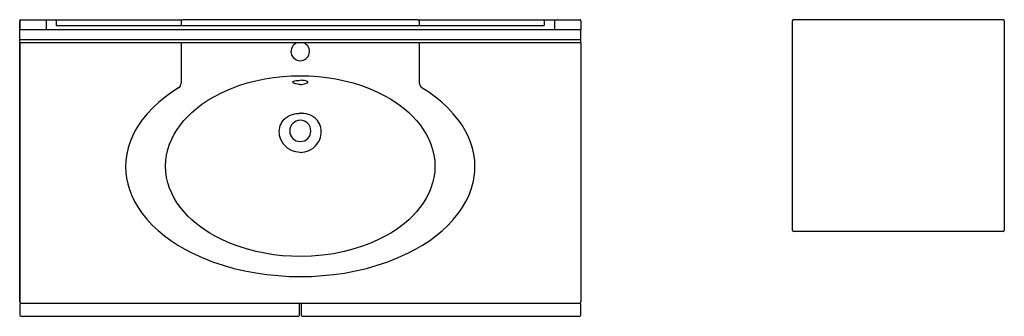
# Model space of a CAD drawing. Header units: millimetres. Extents: x 114.31 to 116.17, y 429.95 to 430.51.
import ezdxf

# ---------------------------------------------------------------- set-up
doc = ezdxf.new("R2010")
doc.units = ezdxf.units.MM
doc.layers.add('sanindusa', color=3, linetype='Continuous')

msp = doc.modelspace()

# ---------------------------------------------------------------- linework, layer by layer
at = {"layer": 'sanindusa'}
for p, q in [((114.313, 430.4861), (114.313, 430.5031)), ((114.313, 430.5031), (114.313, 430.4861)), ((114.315, 430.5051), (114.363, 430.5051)), ((114.363, 430.5051), (114.363, 430.4861)), ((114.363, 430.5051), (114.382, 430.5051)), ((114.382, 430.5051), (114.382, 430.4941)), ((114.382, 430.5051), (114.6208, 430.5051)), ((114.618, 430.5021), (114.618, 430.4941)), ((114.624, 430.5051), (114.621, 430.5051)), ((115.062, 430.5051), (114.624, 430.5051)), ((115.065, 430.5051), (115.062, 430.5051)), ((115.0652, 430.5051), (115.304, 430.5051)), ((115.068, 430.4941), (115.068, 430.5021)), ((115.304, 430.5051), (115.323, 430.5051)), ((115.304, 430.5051), (115.304, 430.4941)), ((115.323, 430.5051), (115.323, 430.4861)), ((115.323, 430.5051), (115.371, 430.5051)), ((115.373, 430.5031), (115.373, 430.4861)), ((115.773, 430.1071), (115.773, 430.5031)), ((116.171, 430.5051), (115.775, 430.5051)), ((116.173, 430.5031), (116.173, 430.1071)), ((115.373, 430.4861), (114.313, 430.4861)), ((114.313, 430.4671), (114.313, 430.4861)), ((114.382, 430.4941), (115.304, 430.4941)), ((115.373, 430.4671), (115.373, 430.4861)), ((115.373, 430.4671), (114.313, 430.4671)), ((114.313, 430.4611), (114.313, 430.4671)), ((115.373, 430.4611), (114.313, 430.4611)), ((114.313, 429.9721), (114.313, 430.4611)), ((114.313, 430.4611), (114.313, 429.9721)), ((114.618, 430.4611), (114.618, 430.385)), ((115.068, 430.385), (115.068, 430.4611)), ((115.373, 430.4611), (115.373, 430.4671)), ((115.373, 430.4611), (115.373, 429.9721)), ((116.171, 430.1051), (115.775, 430.1051)), ((114.313, 429.9681), (114.313, 429.9471)), ((114.315, 429.9701), (115.371, 429.9701)), ((114.8415, 429.9471), (114.8415, 429.9681)), ((114.8445, 429.9681), (114.8445, 429.9471)), ((115.373, 429.9471), (115.373, 429.9681)), ((114.315, 429.9451), (114.8395, 429.9451)), ((114.8465, 429.9451), (115.371, 429.9451))]:
    msp.add_line(p, q, dxfattribs=at)
at = {"layer": 'sanindusa', "flags": 128}
for points in [[(114.843, 430.058), (114.8262, 430.0584), (114.8094, 430.0595), (114.7927, 430.0614), (114.7762, 430.064), (114.7598, 430.0674), (114.7435, 430.0716), (114.7273, 430.0766), (114.7115, 430.0825), (114.6962, 430.0892), (114.6813, 430.0968), (114.6721, 430.1021), (114.6633, 430.1076), (114.6545, 430.1138), (114.6463, 430.1202), (114.6382, 430.1271), (114.6307, 430.1343), (114.6234, 430.1421), (114.6168, 430.1502), (114.6106, 430.1589), (114.6051, 430.1678), (114.6002, 430.1773), (114.5961, 430.187), (114.5929, 430.1971), (114.5905, 430.2074), (114.589, 430.2179), (114.5886, 430.2284), (114.589, 430.239), (114.5905, 430.2496), (114.5929, 430.2598), (114.5962, 430.2699), (114.6002, 430.2796), (114.6051, 430.2891), (114.6105, 430.298), (114.6167, 430.3067), (114.6233, 430.3148), (114.6306, 430.3226), (114.6381, 430.3299), (114.6462, 430.3369), (114.6571, 430.3453), (114.6687, 430.3531), (114.6808, 430.3603), (114.6957, 430.3679), (114.7112, 430.3747), (114.727, 430.3806), (114.743, 430.3857), (114.7593, 430.3899), (114.7758, 430.3933), (114.7925, 430.396), (114.8093, 430.3979), (114.8261, 430.399), (114.843, 430.3993)], [(114.843, 430.3829), (114.8402, 430.383), (114.8375, 430.3833), (114.8349, 430.3838), (114.8328, 430.3843), (114.831, 430.385), (114.8296, 430.3857), (114.8288, 430.3864), (114.8285, 430.3872), (114.8288, 430.3879), (114.8296, 430.3886), (114.831, 430.3892), (114.8328, 430.3897), (114.835, 430.3901), (114.8375, 430.3904), (114.8402, 430.3905), (114.843, 430.3906)], [(114.843, 430.3993), (114.8599, 430.399), (114.8767, 430.3979), (114.8935, 430.396), (114.9102, 430.3933), (114.9267, 430.3899), (114.943, 430.3857), (114.959, 430.3806), (114.9748, 430.3747), (114.9903, 430.3679), (115.0052, 430.3603), (115.0143, 430.3549), (115.0231, 430.3493), (115.0317, 430.3432), (115.0398, 430.3369), (115.0479, 430.3299), (115.0554, 430.3226), (115.0627, 430.3148), (115.0693, 430.3067), (115.0755, 430.298), (115.0809, 430.2891), (115.0858, 430.2796), (115.0899, 430.2699), (115.0931, 430.2598), (115.0955, 430.2496), (115.097, 430.239), (115.0974, 430.2284), (115.097, 430.2179), (115.0955, 430.2074), (115.0931, 430.1971), (115.0899, 430.187), (115.0858, 430.1773), (115.0809, 430.1678), (115.0754, 430.1589), (115.0692, 430.1502), (115.0626, 430.1421), (115.0553, 430.1343), (115.0478, 430.1271), (115.0397, 430.1202), (115.0315, 430.1138), (115.0227, 430.1076), (115.0139, 430.1021), (115.0047, 430.0968), (114.9898, 430.0892), (114.9745, 430.0825), (114.9587, 430.0766), (114.9425, 430.0716), (114.9262, 430.0674), (114.9057, 430.0633), (114.885, 430.0604), (114.8641, 430.0586), (114.843, 430.058)], [(114.843, 430.3829), (114.8458, 430.383), (114.8485, 430.3833), (114.8511, 430.3838), (114.8532, 430.3843), (114.855, 430.385), (114.8564, 430.3857), (114.8572, 430.3864), (114.8575, 430.3872), (114.8572, 430.3879), (114.8564, 430.3886), (114.855, 430.3892), (114.8532, 430.3897), (114.851, 430.3901), (114.8485, 430.3904), (114.8458, 430.3905), (114.843, 430.3906)], [(114.6132, 430.3765), (114.6003, 430.3682), (114.5878, 430.3591), (114.5759, 430.3494), (114.5645, 430.3389), (114.5538, 430.3275), (114.544, 430.3154), (114.5373, 430.3058), (114.5313, 430.2957), (114.526, 430.2852), (114.5214, 430.2742), (114.5178, 430.2629), (114.5152, 430.2513), (114.5135, 430.2395), (114.513, 430.2276)], [(115.173, 430.2276), (115.1725, 430.2395), (115.1709, 430.2512), (115.1682, 430.2627), (115.1646, 430.2741), (115.1601, 430.2851), (115.1547, 430.2956), (115.1487, 430.3057), (115.142, 430.3154), (115.1321, 430.3276), (115.1215, 430.3389), (115.1102, 430.3494), (115.0982, 430.3591), (115.0858, 430.3681), (115.0728, 430.3765)], [(114.843, 430.2546), (114.8387, 430.2549), (114.8344, 430.2556), (114.8279, 430.2577), (114.8232, 430.2599), (114.8189, 430.2628), (114.8149, 430.2662), (114.8115, 430.27), (114.8086, 430.2743), (114.8063, 430.279), (114.805, 430.2826), (114.8041, 430.2863), (114.8036, 430.2901), (114.8034, 430.2939), (114.8036, 430.2977), (114.8043, 430.3014), (114.8053, 430.305), (114.8067, 430.3084), (114.8084, 430.3116), (114.8105, 430.3146), (114.8129, 430.3173), (114.8156, 430.3196), (114.8194, 430.3224), (114.8237, 430.3246), (114.8282, 430.3262), (114.8322, 430.3273), (114.8362, 430.328), (114.8398, 430.3282), (114.8414, 430.3283), (114.842, 430.3283), (114.843, 430.3283)], [(114.843, 430.2546), (114.8473, 430.2549), (114.8516, 430.2556), (114.8581, 430.2577), (114.8628, 430.2599), (114.8671, 430.2628), (114.8711, 430.2662), (114.8745, 430.27), (114.8774, 430.2743), (114.8797, 430.279), (114.881, 430.2826), (114.8819, 430.2863), (114.8824, 430.2901), (114.8826, 430.2939), (114.8824, 430.2977), (114.8817, 430.3014), (114.8807, 430.305), (114.8793, 430.3084), (114.8776, 430.3116), (114.8755, 430.3146), (114.8731, 430.3173), (114.8704, 430.3196), (114.8666, 430.3224), (114.8623, 430.3246), (114.8578, 430.3262), (114.8539, 430.3273), (114.8498, 430.328), (114.8462, 430.3282), (114.8446, 430.3283), (114.844, 430.3283), (114.843, 430.3283)], [(114.513, 430.2276), (114.5135, 430.2167), (114.5148, 430.2058), (114.5171, 430.1951), (114.5202, 430.1845), (114.5241, 430.1743), (114.5299, 430.162), (114.5368, 430.1503), (114.5445, 430.1391), (114.553, 430.1285), (114.5634, 430.1173), (114.5746, 430.1068), (114.5865, 430.097), (114.5988, 430.088), (114.6116, 430.0796), (114.6247, 430.0719), (114.6381, 430.0649), (114.6574, 430.056), (114.6773, 430.0481), (114.6974, 430.0414), (114.7177, 430.0356), (114.7382, 430.0308), (114.759, 430.0269), (114.7799, 430.0239), (114.801, 430.0218), (114.8221, 430.0205), (114.8431, 430.0201), (114.8641, 430.0205), (114.885, 430.0218), (114.9059, 430.0239), (114.9267, 430.0268), (114.9475, 430.0307), (114.9681, 430.0356), (114.9885, 430.0413), (115.0086, 430.0481), (115.0282, 430.0558), (115.0474, 430.0647), (115.0609, 430.0717), (115.0741, 430.0794), (115.0869, 430.0878), (115.0993, 430.0968), (115.111, 430.1065), (115.1222, 430.117), (115.1328, 430.1283), (115.1413, 430.1389), (115.1491, 430.15), (115.1559, 430.1617), (115.1618, 430.174), (115.1666, 430.1869), (115.1701, 430.2002), (115.1717, 430.2092), (115.1727, 430.2183), (115.173, 430.2276)]]:
    msp.add_lwpolyline(points, dxfattribs=at)
at = {"layer": 'sanindusa', "extrusion": (0, 3.04411e-15, -1)}
msp.add_circle((-114.843, 430.2951), 0.02, dxfattribs=at)
at = {"layer": 'sanindusa'}
for centre, radius, start, end in [((114.315, 430.5031), 0.002, 90, 180), ((114.315, 430.5031), 0.002, 154.4096, 180), ((114.315, 430.5031), 0.002, 90, 110.6314), ((114.621, 430.5021), 0.003, 90, 180), ((115.065, 430.5021), 0.003, 0, 90), ((115.371, 430.5031), 0.002, 0, 90), ((115.775, 430.5031), 0.002, 90, 180), ((116.171, 430.5031), 0.002, 0, 90), ((114.843, 430.4451), 0.0175, 113.8955, 270), ((114.843, 430.4451), 0.0175, 270, 66.1045), ((114.608, 430.385), 0.01, 301.3858, 0), ((115.078, 430.385), 0.01, 180, 238.6142), ((115.775, 430.1071), 0.002, 180, 270), ((116.171, 430.1071), 0.002, 270, 0), ((114.315, 429.9721), 0.002, 180, 270), ((114.315, 429.9721), 0.002, 180, 270), ((114.315, 429.9681), 0.002, 90, 180), ((114.8395, 429.9681), 0.002, 0, 90), ((114.8465, 429.9681), 0.002, 90, 180), ((115.371, 429.9721), 0.002, 270, 0), ((115.371, 429.9681), 0.002, 0, 90), ((114.315, 429.9471), 0.002, 180, 270), ((114.8395, 429.9471), 0.002, 270, 0), ((114.8465, 429.9471), 0.002, 180, 270), ((115.371, 429.9471), 0.002, 270, 0)]:
    msp.add_arc(centre, radius, start, end, dxfattribs=at)
msp.add_open_spline([(114.843, 430.3906), (114.843, 430.3906), (114.843, 430.3905), (114.843, 430.3906), (114.843, 430.3906)], degree=3, knots=[0, 0, 0, 0, 0.892607, 1, 1, 1, 1], dxfattribs=at)

doc.saveas('drawing.dxf')
